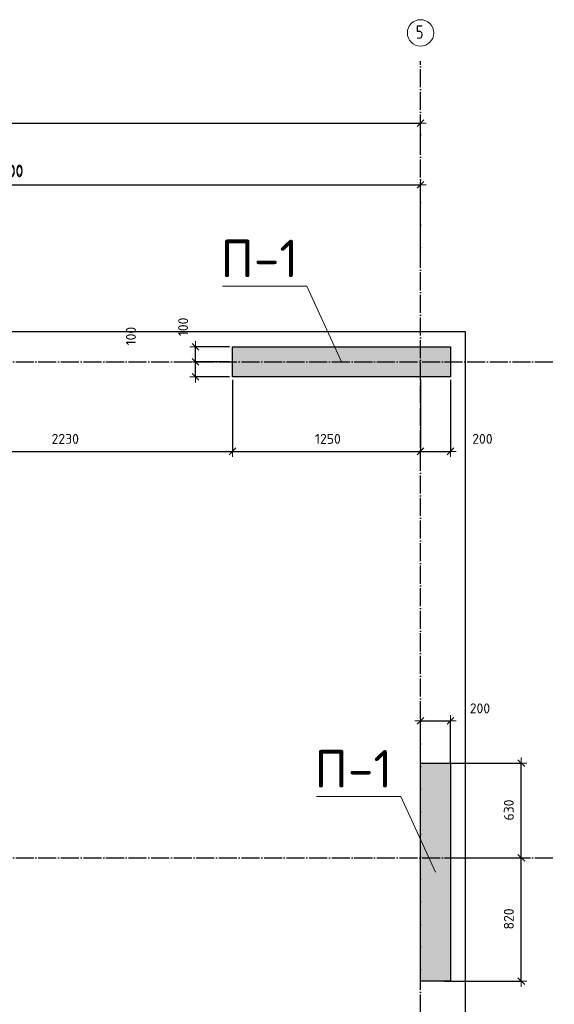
# Model space of a CAD drawing. Header units: millimetres. Extents: x -2287 to 75872, y 45740 to 74858.
# Tile 19 of 24: x 41236 to 44790, y 63506 to 70056. Entities that reach past the tile are written whole.
import ezdxf

# ---------------------------------------------------------------- set-up
doc = ezdxf.new("R2010")
doc.units = ezdxf.units.MM
doc.header["$PDMODE"] = 65
for name, pattern in [('______11', [150, 120, -15, 0, -15]), ('______3', [150, 120, -30]), ('______5', [330, 240, -30, 30, -30])]:
    doc.linetypes.add(name, pattern=pattern)
for name, color, linetype, lineweight in [('Standard', 7, 'Continuous', 25), ('Балка_ общее', 7, '______3', 13), ('Высотная отметка (отверстия)', 7, 'Continuous', 13), ('Размерная линия_ общее', 7, 'Continuous', 13)]:
    doc.layers.add(name, color=color, linetype=linetype, lineweight=lineweight)
doc.layers.add('Осевая линия_ общее', color=7, linetype='______5', lineweight=13, true_color=0xa0a0a0)
doc.styles.add('ISOCPEUR', font='ISOCPEUR')
doc.dimstyles.new('DIMSTYLE_11', dxfattribs={"dimtxt": 66, "dimasz": 75, "dimexe": 0, "dimexo": 0, "dimgap": 33, "dimtad": 2, "dimdec": 0, "dimrnd": 5, "dimzin": 12, "dimdsep": 46, "dimtxsty": 'ISOCPEUR', "dimblk1": 'ALL_ML_STRICH', "dimblk2": 'ALL_ML_STRICH', "dimsah": 1, "dimcen": 0, "dimclrd": 7, "dimclre": 256, "dimclrt": 7, "dimadec": 0, "dimazin": 0, "dimtfac": 1, "dimtdec": 0, "dimtix": 1, "dimtmove": 2, "dimatfit": 3, "dimfxl": 0, "dimtvp": 1.2, "dimtzin": 0, "dimlwd": 0, "dimlwe": -3, "dimarcsym": 0})
doc.dimstyles.new('DIMSTYLE_3', dxfattribs={"dimtxt": 75, "dimasz": 75, "dimexe": 0, "dimexo": 0, "dimgap": 37.5, "dimtad": 2, "dimdec": 0, "dimrnd": 5, "dimzin": 12, "dimdsep": 46, "dimtxsty": 'ISOCPEUR', "dimblk1": 'ALL_ML_STRICH', "dimblk2": 'ALL_ML_STRICH', "dimsah": 1, "dimcen": 0, "dimclrd": 7, "dimclre": 256, "dimclrt": 7, "dimadec": 0, "dimazin": 0, "dimtfac": 1, "dimtdec": 0, "dimtix": 1, "dimtmove": 2, "dimatfit": 3, "dimfxl": 0, "dimtzin": 0, "dimlwd": 0, "dimlwe": -3, "dimarcsym": 0})
doc.dimstyles.new('DIMSTYLE_7', dxfattribs={"dimtxt": 66, "dimasz": 75, "dimexe": 0, "dimexo": 0, "dimgap": 33, "dimtad": 2, "dimdec": 0, "dimrnd": 5, "dimzin": 12, "dimdsep": 46, "dimtxsty": 'ISOCPEUR', "dimblk1": 'ALL_ML_STRICH', "dimblk2": 'ALL_ML_STRICH', "dimsah": 1, "dimcen": 0, "dimclrd": 7, "dimclre": 256, "dimclrt": 7, "dimadec": 0, "dimazin": 0, "dimtfac": 1, "dimtdec": 0, "dimtix": 1, "dimtmove": 2, "dimatfit": 3, "dimfxl": 0, "dimtzin": 0, "dimlwd": 0, "dimlwe": -3, "dimarcsym": 0})

# ---------------------------------------------------------------- blocks, each defined once
blk = doc.blocks.new('ALL_ML_STRICH')
at = {"color": 0, "linetype": 'ByBlock', "lineweight": -2}
for p, q in [((-1, 0), (0.5, 0)), ((-0.3, -0.3), (0.3, 0.3)), ((0, -0.5), (0, 0.5))]:
    blk.add_line(p, q, dxfattribs=at)
blk = doc.blocks.new('*D12')
at = {"layer": 'DEFPOINTS', "color": 7, "linetype": 'Continuous', "lineweight": 13, "transparency": 33554687}
for p in [(30000, 69367.3), (43900, 69205.9), (30000, 69000)]:
    blk.add_point(p, dxfattribs=at)
at = {"layer": 'Балка_ общее', "color": 251, "linetype": 'Continuous', "lineweight": -2, "true_color": 0x656565, "transparency": 33554687}
for p, q in [((30000, 69010), (30000, 69367.3)), ((43900, 69195.9), (43900, 69367.3))]:
    blk.add_line(p, q, dxfattribs=at)
at = {"layer": 'Балка_ общее', "color": 7, "linetype": 'Continuous', "lineweight": -2, "transparency": 33554687}
blk.add_line((30000, 69367.3), (43900, 69367.3), dxfattribs=at)
at = {"layer": 'Балка_ общее', "color": 7, "linetype": 'Continuous', "lineweight": 13, "transparency": 33554687, "xscale": 75, "yscale": 75, "zscale": 75, "rotation": 180}
blk.add_blockref('ALL_ML_STRICH', (30000, 69367.3), dxfattribs=at)
at = {"layer": 'Балка_ общее', "color": 7, "linetype": 'Continuous', "lineweight": 13, "transparency": 33554687, "xscale": 75, "yscale": 75, "zscale": 75}
blk.add_blockref('ALL_ML_STRICH', (43900, 69367.3), dxfattribs=at)
at = {"layer": 'Балка_ общее', "color": 7, "linetype": 'Continuous', "lineweight": 13, "transparency": 33554687, "insert": (36961.2, 69464.8), "char_height": 75, "width": 375, "attachment_point": 5, "style": 'ISOCPEUR'}
blk.add_mtext('\\A1;{13900}', dxfattribs=at)
blk = doc.blocks.new('*D16')
at = {"layer": 'DEFPOINTS', "color": 7, "linetype": 'Continuous', "lineweight": 13, "transparency": 33554687}
for p in [(38400, 68957.3), (38400, 68527.8), (43900, 68486.2)]:
    blk.add_point(p, dxfattribs=at)
at = {"layer": 'Балка_ общее', "color": 251, "linetype": 'Continuous', "lineweight": -2, "true_color": 0x656565, "transparency": 33554687}
for p, q in [((38400, 68537.8), (38400, 68957.3)), ((43900, 68496.2), (43900, 68957.3))]:
    blk.add_line(p, q, dxfattribs=at)
at = {"layer": 'Балка_ общее', "color": 7, "linetype": 'Continuous', "lineweight": -2, "transparency": 33554687}
blk.add_line((38400, 68957.3), (43900, 68957.3), dxfattribs=at)
at = {"layer": 'Балка_ общее', "color": 7, "linetype": 'Continuous', "lineweight": 13, "transparency": 33554687, "xscale": 75, "yscale": 75, "zscale": 75, "rotation": 180}
blk.add_blockref('ALL_ML_STRICH', (38400, 68957.3), dxfattribs=at)
at = {"layer": 'Балка_ общее', "color": 7, "linetype": 'Continuous', "lineweight": 13, "transparency": 33554687, "xscale": 75, "yscale": 75, "zscale": 75}
blk.add_blockref('ALL_ML_STRICH', (43900, 68957.3), dxfattribs=at)
at = {"layer": 'Балка_ общее', "color": 7, "linetype": 'Continuous', "lineweight": 13, "transparency": 33554687, "insert": (41153.7, 69054.8), "char_height": 75, "width": 300, "attachment_point": 5, "style": 'ISOCPEUR'}
blk.add_mtext('\\A1;{5500}', dxfattribs=at)
blk = doc.blocks.new('*D31')
at = {"layer": 'DEFPOINTS', "color": 7, "linetype": 'Continuous', "lineweight": 13, "transparency": 33554687}
for p in [(38400, 68957.3), (38400, 68527.8), (43900, 68486.2)]:
    blk.add_point(p, dxfattribs=at)
at = {"layer": 'Балка_ общее', "color": 251, "linetype": 'Continuous', "lineweight": -2, "true_color": 0x656565, "transparency": 33554687}
for p, q in [((38400, 68537.8), (38400, 68957.3)), ((43900, 68496.2), (43900, 68957.3))]:
    blk.add_line(p, q, dxfattribs=at)
at = {"layer": 'Балка_ общее', "color": 7, "linetype": 'Continuous', "lineweight": -2, "transparency": 33554687}
blk.add_line((38400, 68957.3), (43900, 68957.3), dxfattribs=at)
at = {"layer": 'Балка_ общее', "color": 7, "linetype": 'Continuous', "lineweight": 13, "transparency": 33554687, "xscale": 75, "yscale": 75, "zscale": 75, "rotation": 180}
blk.add_blockref('ALL_ML_STRICH', (38400, 68957.3), dxfattribs=at)
at = {"layer": 'Балка_ общее', "color": 7, "linetype": 'Continuous', "lineweight": 13, "transparency": 33554687, "xscale": 75, "yscale": 75, "zscale": 75}
blk.add_blockref('ALL_ML_STRICH', (43900, 68957.3), dxfattribs=at)
at = {"layer": 'Балка_ общее', "color": 7, "linetype": 'Continuous', "lineweight": 13, "transparency": 33554687, "insert": (41153.7, 69054.8), "char_height": 75, "width": 300, "attachment_point": 5, "style": 'ISOCPEUR'}
blk.add_mtext('\\A1;{5500}', dxfattribs=at)
blk = doc.blocks.new('*D40')
at = {"layer": 'DEFPOINTS', "color": 7, "linetype": 'Continuous', "lineweight": 13, "transparency": 33554687}
for p in [(40420, 67680), (42650, 67680), (40420, 67184)]:
    blk.add_point(p, dxfattribs=at)
at = {"layer": 'Размерная линия_ общее', "color": 253, "linetype": 'Continuous', "lineweight": -2, "true_color": 0xa0a0a0, "transparency": 33554687}
for p, q in [((40420, 67660), (40420, 67184)), ((42650, 67660), (42650, 67184))]:
    blk.add_line(p, q, dxfattribs=at)
at = {"layer": 'Размерная линия_ общее', "color": 7, "linetype": 'Continuous', "lineweight": -2, "transparency": 33554687}
blk.add_line((40420, 67184), (42650, 67184), dxfattribs=at)
at = {"layer": 'Размерная линия_ общее', "color": 7, "linetype": 'Continuous', "lineweight": 13, "transparency": 33554687, "xscale": 75, "yscale": 75, "zscale": 75, "rotation": 180}
blk.add_blockref('ALL_ML_STRICH', (40420, 67184), dxfattribs=at)
at = {"layer": 'Размерная линия_ общее', "color": 7, "linetype": 'Continuous', "lineweight": 13, "transparency": 33554687, "xscale": 75, "yscale": 75, "zscale": 75}
blk.add_blockref('ALL_ML_STRICH', (42650, 67184), dxfattribs=at)
at = {"layer": 'Размерная линия_ общее', "color": 7, "linetype": 'Continuous', "lineweight": 13, "transparency": 33554687, "insert": (41538.3, 67267), "char_height": 66, "width": 264, "attachment_point": 5, "style": 'ISOCPEUR'}
blk.add_mtext('\\A1;{2230}', dxfattribs=at)
blk = doc.blocks.new('*D41')
at = {"layer": 'DEFPOINTS', "color": 7, "linetype": 'Continuous', "lineweight": 13, "transparency": 33554687}
for p in [(42650, 67680), (43900, 67680), (42650, 67184)]:
    blk.add_point(p, dxfattribs=at)
at = {"layer": 'Размерная линия_ общее', "color": 253, "linetype": 'Continuous', "lineweight": -2, "true_color": 0xa0a0a0, "transparency": 33554687}
for p, q in [((42650, 67660), (42650, 67184)), ((43900, 67660), (43900, 67184))]:
    blk.add_line(p, q, dxfattribs=at)
at = {"layer": 'Размерная линия_ общее', "color": 7, "linetype": 'Continuous', "lineweight": -2, "transparency": 33554687}
blk.add_line((42650, 67184), (43900, 67184), dxfattribs=at)
at = {"layer": 'Размерная линия_ общее', "color": 7, "linetype": 'Continuous', "lineweight": 13, "transparency": 33554687, "xscale": 75, "yscale": 75, "zscale": 75, "rotation": 180}
blk.add_blockref('ALL_ML_STRICH', (42650, 67184), dxfattribs=at)
at = {"layer": 'Размерная линия_ общее', "color": 7, "linetype": 'Continuous', "lineweight": 13, "transparency": 33554687, "xscale": 75, "yscale": 75, "zscale": 75}
blk.add_blockref('ALL_ML_STRICH', (43900, 67184), dxfattribs=at)
at = {"layer": 'Размерная линия_ общее', "color": 7, "linetype": 'Continuous', "lineweight": 13, "transparency": 33554687, "insert": (43284.9, 67267), "char_height": 66, "width": 264, "attachment_point": 5, "style": 'ISOCPEUR'}
blk.add_mtext('\\A1;{1250}', dxfattribs=at)
blk = doc.blocks.new('*D42')
at = {"layer": 'DEFPOINTS', "color": 7, "linetype": 'Continuous', "lineweight": 13, "transparency": 33554687}
for p in [(43900, 67680), (44100, 67680), (43900, 67184)]:
    blk.add_point(p, dxfattribs=at)
at = {"layer": 'Размерная линия_ общее', "color": 253, "linetype": 'Continuous', "lineweight": -2, "true_color": 0xa0a0a0, "transparency": 33554687}
for p, q in [((43900, 67660), (43900, 67184)), ((44100, 67660), (44100, 67184))]:
    blk.add_line(p, q, dxfattribs=at)
at = {"layer": 'Размерная линия_ общее', "color": 7, "linetype": 'Continuous', "lineweight": -2, "transparency": 33554687}
blk.add_line((43900, 67184), (44100, 67184), dxfattribs=at)
at = {"layer": 'Размерная линия_ общее', "color": 7, "linetype": 'Continuous', "lineweight": 13, "transparency": 33554687, "xscale": 75, "yscale": 75, "zscale": 75, "rotation": 180}
blk.add_blockref('ALL_ML_STRICH', (43900, 67184), dxfattribs=at)
at = {"layer": 'Размерная линия_ общее', "color": 7, "linetype": 'Continuous', "lineweight": 13, "transparency": 33554687, "xscale": 75, "yscale": 75, "zscale": 75}
blk.add_blockref('ALL_ML_STRICH', (44100, 67184), dxfattribs=at)
at = {"layer": 'Размерная линия_ общее', "color": 7, "linetype": 'Continuous', "lineweight": 13, "transparency": 33554687, "insert": (44312, 67267.1), "char_height": 66, "width": 198, "attachment_point": 5, "style": 'ISOCPEUR'}
blk.add_mtext('\\A1;{200}', dxfattribs=at)
blk = doc.blocks.new('*D79')
at = {"layer": 'DEFPOINTS', "color": 7, "linetype": 'Continuous', "lineweight": 13, "transparency": 33554687}
for p in [(42650, 67780), (42404.9, 67680), (42650, 67680)]:
    blk.add_point(p, dxfattribs=at)
at = {"layer": 'Размерная линия_ общее', "color": 253, "linetype": 'Continuous', "lineweight": -2, "true_color": 0xa0a0a0, "transparency": 33554687}
for p, q in [((42630, 67780), (42404.9, 67780)), ((42630, 67680), (42404.9, 67680))]:
    blk.add_line(p, q, dxfattribs=at)
at = {"layer": 'Размерная линия_ общее', "color": 7, "linetype": 'Continuous', "lineweight": -2, "transparency": 33554687}
blk.add_line((42404.9, 67680), (42404.9, 67780), dxfattribs=at)
at = {"layer": 'Размерная линия_ общее', "color": 7, "linetype": 'Continuous', "lineweight": 13, "transparency": 33554687, "xscale": 75, "yscale": 75, "zscale": 75}
for p, rotation in [((42404.9, 67780), 90), ((42404.9, 67680), 270)]:
    blk.add_blockref('ALL_ML_STRICH', p, dxfattribs=dict(at, rotation=rotation))
at = {"layer": 'Размерная линия_ общее', "color": 7, "linetype": 'Continuous', "lineweight": 13, "transparency": 33554687, "insert": (41975.1, 67950.9), "char_height": 66, "width": 198, "attachment_point": 5, "rotation": 90, "style": 'ISOCPEUR'}
blk.add_mtext('\\A1;{100}', dxfattribs=at)
blk = doc.blocks.new('*D80')
at = {"layer": 'DEFPOINTS', "color": 7, "linetype": 'Continuous', "lineweight": 13, "transparency": 33554687}
for p in [(42650, 67880), (42404.9, 67780), (42650, 67780)]:
    blk.add_point(p, dxfattribs=at)
at = {"layer": 'Размерная линия_ общее', "color": 253, "linetype": 'Continuous', "lineweight": -2, "true_color": 0xa0a0a0, "transparency": 33554687}
for p, q in [((42630, 67880), (42404.9, 67880)), ((42630, 67780), (42404.9, 67780))]:
    blk.add_line(p, q, dxfattribs=at)
at = {"layer": 'Размерная линия_ общее', "color": 7, "linetype": 'Continuous', "lineweight": -2, "transparency": 33554687}
blk.add_line((42404.9, 67780), (42404.9, 67880), dxfattribs=at)
at = {"layer": 'Размерная линия_ общее', "color": 7, "linetype": 'Continuous', "lineweight": 13, "transparency": 33554687, "xscale": 75, "yscale": 75, "zscale": 75}
for p, rotation in [((42404.9, 67880), 90), ((42404.9, 67780), 270)]:
    blk.add_blockref('ALL_ML_STRICH', p, dxfattribs=dict(at, rotation=rotation))
at = {"layer": 'Размерная линия_ общее', "color": 7, "linetype": 'Continuous', "lineweight": 13, "transparency": 33554687, "insert": (42322, 68012), "char_height": 66, "width": 198, "attachment_point": 5, "rotation": 90, "style": 'ISOCPEUR'}
blk.add_mtext('\\A1;{100}', dxfattribs=at)
blk = doc.blocks.new('*D100')
at = {"layer": 'DEFPOINTS', "color": 7, "linetype": 'Continuous', "lineweight": 13, "transparency": 33554687}
for p in [(43900, 65391.8), (43900, 65090), (44100, 65090)]:
    blk.add_point(p, dxfattribs=at)
at = {"layer": 'Размерная линия_ общее', "color": 253, "linetype": 'Continuous', "lineweight": -2, "true_color": 0xa0a0a0, "transparency": 33554687}
for p, q in [((43900, 65110), (43900, 65391.8)), ((44100, 65110), (44100, 65391.8))]:
    blk.add_line(p, q, dxfattribs=at)
at = {"layer": 'Размерная линия_ общее', "color": 7, "linetype": 'Continuous', "lineweight": -2, "transparency": 33554687}
blk.add_line((43900, 65391.8), (44100, 65391.8), dxfattribs=at)
at = {"layer": 'Размерная линия_ общее', "color": 7, "linetype": 'Continuous', "lineweight": 13, "transparency": 33554687, "xscale": 75, "yscale": 75, "zscale": 75, "rotation": 180}
blk.add_blockref('ALL_ML_STRICH', (43900, 65391.8), dxfattribs=at)
at = {"layer": 'Размерная линия_ общее', "color": 7, "linetype": 'Continuous', "lineweight": 13, "transparency": 33554687, "xscale": 75, "yscale": 75, "zscale": 75}
blk.add_blockref('ALL_ML_STRICH', (44100, 65391.8), dxfattribs=at)
at = {"layer": 'Размерная линия_ общее', "color": 7, "linetype": 'Continuous', "lineweight": 13, "transparency": 33554687, "insert": (44295.5, 65474.2), "char_height": 66, "width": 198, "attachment_point": 5, "style": 'ISOCPEUR'}
blk.add_mtext('\\A1;{200}', dxfattribs=at)
blk = doc.blocks.new('*D101')
at = {"layer": 'DEFPOINTS', "color": 7, "linetype": 'Continuous', "lineweight": 13, "transparency": 33554687}
for p in [(44040, 64480), (44040, 63660), (44570.6, 63660)]:
    blk.add_point(p, dxfattribs=at)
at = {"layer": 'Размерная линия_ общее', "color": 253, "linetype": 'Continuous', "lineweight": -2, "true_color": 0xa0a0a0, "transparency": 33554687}
for p, q in [((44060, 64480), (44570.6, 64480)), ((44060, 63660), (44570.6, 63660))]:
    blk.add_line(p, q, dxfattribs=at)
at = {"layer": 'Размерная линия_ общее', "color": 7, "linetype": 'Continuous', "lineweight": -2, "transparency": 33554687}
blk.add_line((44570.6, 63660), (44570.6, 64480), dxfattribs=at)
at = {"layer": 'Размерная линия_ общее', "color": 7, "linetype": 'Continuous', "lineweight": 13, "transparency": 33554687, "xscale": 75, "yscale": 75, "zscale": 75}
for p, rotation in [((44570.6, 64480), 90), ((44570.6, 63660), 270)]:
    blk.add_blockref('ALL_ML_STRICH', p, dxfattribs=dict(at, rotation=rotation))
at = {"layer": 'Размерная линия_ общее', "color": 7, "linetype": 'Continuous', "lineweight": 13, "transparency": 33554687, "insert": (44487.6, 64073.3), "char_height": 66, "width": 198, "attachment_point": 5, "rotation": 90, "style": 'ISOCPEUR'}
blk.add_mtext('\\A1;{820}', dxfattribs=at)
blk = doc.blocks.new('*D102')
at = {"layer": 'DEFPOINTS', "color": 7, "linetype": 'Continuous', "lineweight": 13, "transparency": 33554687}
for p in [(44040, 65110), (44040, 64480), (44570.6, 64480)]:
    blk.add_point(p, dxfattribs=at)
at = {"layer": 'Размерная линия_ общее', "color": 253, "linetype": 'Continuous', "lineweight": -2, "true_color": 0xa0a0a0, "transparency": 33554687}
for p, q in [((44060, 65110), (44570.6, 65110)), ((44060, 64480), (44570.6, 64480))]:
    blk.add_line(p, q, dxfattribs=at)
at = {"layer": 'Размерная линия_ общее', "color": 7, "linetype": 'Continuous', "lineweight": -2, "transparency": 33554687}
blk.add_line((44570.6, 64480), (44570.6, 65110), dxfattribs=at)
at = {"layer": 'Размерная линия_ общее', "color": 7, "linetype": 'Continuous', "lineweight": 13, "transparency": 33554687, "xscale": 75, "yscale": 75, "zscale": 75}
for p, rotation in [((44570.6, 65110), 90), ((44570.6, 64480), 270)]:
    blk.add_blockref('ALL_ML_STRICH', p, dxfattribs=dict(at, rotation=rotation))
at = {"layer": 'Размерная линия_ общее', "color": 7, "linetype": 'Continuous', "lineweight": 13, "transparency": 33554687, "insert": (44487.6, 64798.3), "char_height": 66, "width": 198, "attachment_point": 5, "rotation": 90, "style": 'ISOCPEUR'}
blk.add_mtext('\\A1;{630}', dxfattribs=at)
blk = doc.blocks.new('*D175')
at = {"layer": 'DEFPOINTS', "color": 7, "linetype": 'Continuous', "lineweight": 13, "transparency": 33554687}
for p in [(38400, 68957.3), (38400, 68527.8), (43900, 68486.2)]:
    blk.add_point(p, dxfattribs=at)
at = {"layer": 'Балка_ общее', "color": 251, "linetype": 'Continuous', "lineweight": -2, "true_color": 0x656565, "transparency": 33554687}
for p, q in [((38400, 68537.8), (38400, 68957.3)), ((43900, 68496.2), (43900, 68957.3))]:
    blk.add_line(p, q, dxfattribs=at)
at = {"layer": 'Балка_ общее', "color": 7, "linetype": 'Continuous', "lineweight": -2, "transparency": 33554687}
blk.add_line((38400, 68957.3), (43900, 68957.3), dxfattribs=at)
at = {"layer": 'Балка_ общее', "color": 7, "linetype": 'Continuous', "lineweight": 13, "transparency": 33554687, "xscale": 75, "yscale": 75, "zscale": 75, "rotation": 180}
blk.add_blockref('ALL_ML_STRICH', (38400, 68957.3), dxfattribs=at)
at = {"layer": 'Балка_ общее', "color": 7, "linetype": 'Continuous', "lineweight": 13, "transparency": 33554687, "xscale": 75, "yscale": 75, "zscale": 75}
blk.add_blockref('ALL_ML_STRICH', (43900, 68957.3), dxfattribs=at)
at = {"layer": 'Балка_ общее', "color": 7, "linetype": 'Continuous', "lineweight": 13, "transparency": 33554687, "insert": (41153.7, 69054.8), "char_height": 75, "width": 300, "attachment_point": 5, "style": 'ISOCPEUR'}
blk.add_mtext('\\A1;{5500}', dxfattribs=at)
blk = doc.blocks.new('*D179')
at = {"layer": 'DEFPOINTS', "color": 7, "linetype": 'Continuous', "lineweight": 13, "transparency": 33554687}
for p in [(38400, 68957.3), (38400, 68527.8), (43900, 68486.2)]:
    blk.add_point(p, dxfattribs=at)
at = {"layer": 'Балка_ общее', "color": 251, "linetype": 'Continuous', "lineweight": -2, "true_color": 0x656565, "transparency": 33554687}
for p, q in [((38400, 68537.8), (38400, 68957.3)), ((43900, 68496.2), (43900, 68957.3))]:
    blk.add_line(p, q, dxfattribs=at)
at = {"layer": 'Балка_ общее', "color": 7, "linetype": 'Continuous', "lineweight": -2, "transparency": 33554687}
blk.add_line((38400, 68957.3), (43900, 68957.3), dxfattribs=at)
at = {"layer": 'Балка_ общее', "color": 7, "linetype": 'Continuous', "lineweight": 13, "transparency": 33554687, "xscale": 75, "yscale": 75, "zscale": 75, "rotation": 180}
blk.add_blockref('ALL_ML_STRICH', (38400, 68957.3), dxfattribs=at)
at = {"layer": 'Балка_ общее', "color": 7, "linetype": 'Continuous', "lineweight": 13, "transparency": 33554687, "xscale": 75, "yscale": 75, "zscale": 75}
blk.add_blockref('ALL_ML_STRICH', (43900, 68957.3), dxfattribs=at)
at = {"layer": 'Балка_ общее', "color": 7, "linetype": 'Continuous', "lineweight": 13, "transparency": 33554687, "insert": (41153.7, 69044.8), "char_height": 75, "width": 300, "attachment_point": 5, "style": 'ISOCPEUR'}
blk.add_mtext('\\A1;{5500}', dxfattribs=at)
blk = doc.blocks.new('СЛОЖНЫЙ_ОБЪЕКТ_2')
at = {"layer": 'Осевая линия_ общее', "color": 253, "linetype": '______11', "lineweight": -3, "true_color": 0xa0a0a0, "transparency": 33554687}
for p, q in [((43900, 45740), (43900, 69780)), ((28000, 67780), (44790, 67780)), ((28000, 64480), (44790, 64480))]:
    blk.add_line(p, q, dxfattribs=at)
at = {"layer": 'Осевая линия_ общее', "color": 7, "linetype": 'Continuous', "lineweight": 13, "transparency": 33554687}
blk.add_circle((43900.7, 69967.9), 87.7, dxfattribs=at)
at = {"layer": 'Осевая линия_ общее', "color": 7, "linetype": 'Continuous', "lineweight": 13, "transparency": 33554687, "insert": (43869.2, 69928.7), "char_height": 90, "width": 97.922, "attachment_point": 7, "style": 'ISOCPEUR'}
blk.add_mtext('\\W0.78;5', dxfattribs=at)

msp = doc.modelspace()

# ---------------------------------------------------------------- hatches: boundary and pattern name
at = {"layer": 'Standard', "linetype": 'Continuous', "lineweight": 13, "transparency": 33554687}
for points in [[(42650, 67880), (42650, 67680), (44100, 67680), (44100, 67880)], [(44100, 65110), (43900, 65110), (43900, 63660), (44100, 63660)]]:
    msp.add_hatch(color=7, dxfattribs=at).paths.add_polyline_path(points)

# ---------------------------------------------------------------- linework, layer by layer
at = {"layer": 'Standard', "color": 7, "linetype": 'Continuous', "lineweight": -3, "transparency": 33554687}
for p, q in [((42650, 67680), (42650, 67880)), ((42650, 67880), (44100, 67880)), ((44100, 67880), (44100, 67680)), ((44100, 67680), (42650, 67680)), ((43900, 63660), (43900, 65110)), ((43900, 65110), (44100, 65110)), ((44100, 65110), (44100, 63660)), ((44100, 63660), (43900, 63660))]:
    msp.add_line(p, q, dxfattribs=at)
msp.add_lwpolyline([(29650, 46540), (44200, 46540), (44200, 67980), (29650, 67980), (29650, 46540)], dxfattribs=at)
at = {"layer": 'Высотная отметка (отверстия)', "color": 7, "linetype": 'Continuous', "lineweight": 13, "transparency": 33554687}
for points in [[(43375, 67780), (43144.3, 68281.9), (42584.3, 68281.9)], [(44000, 64385), (43769.3, 64886.9), (43209.3, 64886.9)]]:
    msp.add_lwpolyline(points, dxfattribs=at)

# ---------------------------------------------------------------- block references
at = {"layer": 'Осевая линия_ общее', "color": 253, "linetype": '______11', "lineweight": -3, "true_color": 0xa0a0a0, "transparency": 33554687}
msp.add_blockref('СЛОЖНЫЙ_ОБЪЕКТ_2', (0, 0), dxfattribs=at)

# ---------------------------------------------------------------- texts
at = {"layer": 'Высотная отметка (отверстия)', "color": 7, "linetype": 'Continuous', "lineweight": 13, "transparency": 33554687, "char_height": 75, "width": 604.167, "attachment_point": 8, "style": 'ISOCPEUR'}
for insert in [(42829.3, 68341.9), (43454.3, 64946.9)]:
    msp.add_mtext('\\A1;{\\fISOCPEUR|i0|b0;\\H250.000000;\\W1.000000;\\C7;П-1}\\P', dxfattribs=dict(at, insert=insert))

# ---------------------------------------------------------------- dimensions: what is measured, and where the dimension line sits
at = {"layer": 'Балка_ общее', "color": 7, "linetype": 'Continuous', "lineweight": 13, "transparency": 33554687}
for base, p1, p2, picture, middle in [((43900, 69367.3), (30000, 69010), (43900, 69195.9), '*D12', (36961.2, 69464.8)), ((43900, 68957.3), (38400, 68537.8), (43900, 68496.2), '*D16', (41153.7, 69054.8)), ((43900, 68957.3), (38400, 68537.8), (43900, 68496.2), '*D31', (41153.7, 69054.8)), ((43900, 68957.3), (38400, 68537.8), (43900, 68496.2), '*D175', (41153.7, 69054.8)), ((43900, 68957.3), (38400, 68537.8), (43900, 68496.2), '*D179', (41153.7, 69044.8))]:
    dim = msp.add_linear_dim(base=base, p1=p1, p2=p2, dimstyle='DIMSTYLE_3', override={"dimpost": '<>', "dimclrd": 7, "dimclre": 251, "dimclrt": 7, "dimlwd": 0, "dimlwe": 65533}, dxfattribs=at)
    dim.commit()
    dim.dimension.update_dxf_attribs({"geometry": picture, "text_midpoint": middle, "dimtype": 160})
at = {"layer": 'Размерная линия_ общее', "color": 7, "linetype": 'Continuous', "lineweight": 13, "transparency": 33554687}
for base, p1, p2, dimstyle, picture, middle in [((42404.9, 67880), (42630, 67780), (42630, 67880), 'DIMSTYLE_11', '*D80', (42322, 68012)), ((42404.9, 67780), (42630, 67680), (42630, 67780), 'DIMSTYLE_11', '*D79', (41975.1, 67950.9)), ((44570.6, 65110), (44060, 64480), (44060, 65110), 'DIMSTYLE_7', '*D102', (44487.6, 64798.3)), ((44570.6, 64480), (44060, 63660), (44060, 64480), 'DIMSTYLE_7', '*D101', (44487.6, 64073.3))]:
    dim = msp.add_linear_dim(base=base, p1=p1, p2=p2, angle=90, dimstyle=dimstyle, override={"dimpost": '<>', "dimclrd": 7, "dimclre": 253, "dimclrt": 7, "dimlwd": 0, "dimlwe": 65533}, dxfattribs=at)
    dim.commit()
    dim.dimension.update_dxf_attribs({"geometry": picture, "text_midpoint": middle, "dimtype": 160})
for base, p1, p2, picture, middle in [((42650, 67184), (40420, 67660), (42650, 67660), '*D40', (41538.3, 67267)), ((43900, 67184), (42650, 67660), (43900, 67660), '*D41', (43284.9, 67267)), ((44100, 67184), (43900, 67660), (44100, 67660), '*D42', (44312, 67267.1)), ((44100, 65391.8), (43900, 65110), (44100, 65110), '*D100', (44295.5, 65474.2))]:
    dim = msp.add_linear_dim(base=base, p1=p1, p2=p2, dimstyle='DIMSTYLE_7', override={"dimpost": '<>', "dimclrd": 7, "dimclre": 253, "dimclrt": 7, "dimlwd": 0, "dimlwe": 65533}, dxfattribs=at)
    dim.commit()
    dim.dimension.update_dxf_attribs({"geometry": picture, "text_midpoint": middle, "dimtype": 160})

doc.saveas('drawing.dxf')
